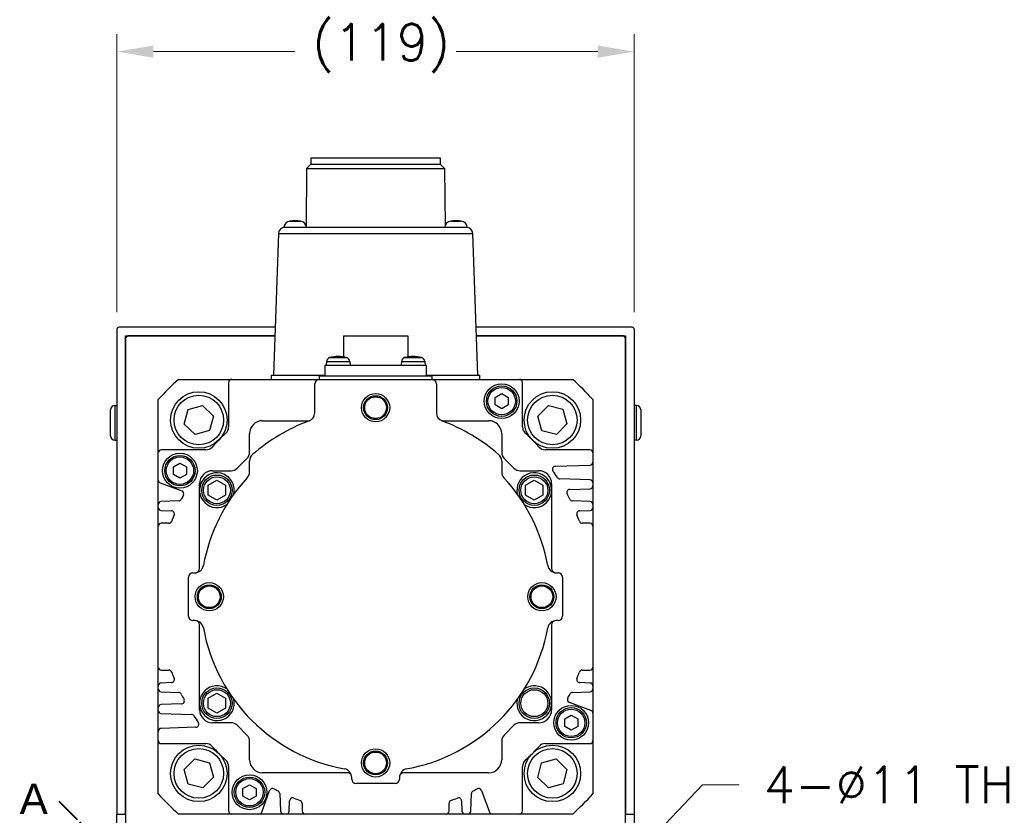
# Model space of a CAD drawing. Extents: x 22980 to 24665, y -7827 to -6639.
# Tile 8 of 20: x 24260 to 24486, y -7333 to -7150. Entities that reach past the tile are written whole.
import ezdxf

# ---------------------------------------------------------------- set-up
doc = ezdxf.new("R2010")
doc.units = 0
doc.header["$LTSCALE"] = 25.4
doc.linetypes.add('CHAIN', pattern=[0.3543, 0.2362, -0.0295, 0.0591, -0.0295])
doc.layers.get('0').update_dxf_attribs({"linetype": 'CONTINUOUS'})
doc.layers.get('Defpoints').update_dxf_attribs({"linetype": 'CONTINUOUS'})
doc.layers.add('ATA-DIM', color=252, linetype='CONTINUOUS', lineweight=25)
doc.layers.add('ATA-SECTION', color=3, linetype='CHAIN', lineweight=40)
doc.styles.get("Standard").update_dxf_attribs({"font": 'simplex.shx'})
doc.styles.add('주 문자 (ISO)', font='arial.ttf')
doc.dimstyles.new('ata_A1', dxfattribs={"dimtxt": 4.2, "dimasz": 4.2, "dimexe": 2, "dimexo": 2, "dimgap": 2, "dimtad": 0, "dimtih": 1, "dimtoh": 1, "dimdec": 6, "dimdsep": 46, "dimtxsty": 'Standard', "dimcen": 0, "dimclrd": 252, "dimclre": 252, "dimclrt": 4, "dimadec": 6, "dimazin": 2, "dimtfac": 1, "dimtdec": 6, "dimtofl": 0, "dimtmove": 0, "dimatfit": 3, "dimfxl": 0, "dimtolj": 1, "dimtzin": 0, "dimlwd": 0, "dimlwe": 0, "dimarcsym": 0})

# ---------------------------------------------------------------- blocks, each defined once
blk = doc.blocks.new('*D19397')
at = {"layer": 'ATA-DIM', "color": 252, "lineweight": 0}
for p, q in [((24416.82, -7325.58), (24395.39, -7348.05)), ((24425.24, -7325.58), (24416.82, -7325.58))]:
    blk.add_line(p, q, dxfattribs=at)
at = {"layer": 'ATA-DIM', "color": 252}
blk.add_solid([(24394.38, -7347.08), (24396.41, -7349.02), (24389.6, -7354.13)], dxfattribs=at)
at = {"layer": 'Defpoints', "color": 0}
for p in [(24389.6, -7354.13), (24382.01, -7362.09)]:
    blk.add_point(p, dxfattribs=at)
at = {"layer": 'ATA-DIM', "color": 4, "ltscale": 0.2, "insert": (24467.42, -7325.58), "char_height": 8.4, "attachment_point": 5}
blk.add_mtext('4-%%c11 THRU', dxfattribs=at)
blk = doc.blocks.new('*D19389')
at = {"layer": 'ATA-DIM', "color": 252, "lineweight": 0}
for p, q in [((24282.11, -7216.81), (24282.11, -7152.89)), ((24401.11, -7216.81), (24401.11, -7152.89)), ((24290.51, -7156.89), (24323.04, -7156.89)), ((24392.71, -7156.89), (24360.18, -7156.89))]:
    blk.add_line(p, q, dxfattribs=at)
at = {"layer": 'ATA-DIM', "color": 252}
for points in [[(24290.51, -7155.49), (24290.51, -7158.29), (24282.11, -7156.89)], [(24392.71, -7158.29), (24392.71, -7155.49), (24401.11, -7156.89)]]:
    blk.add_solid(points, dxfattribs=at)
at = {"layer": 'Defpoints', "color": 0}
for p in [(24401.11, -7156.89), (24282.11, -7220.81), (24401.11, -7220.81)]:
    blk.add_point(p, dxfattribs=at)
at = {"layer": 'ATA-DIM', "color": 4, "ltscale": 0.2, "insert": (24327.04, -7150.51), "char_height": 8.4, "attachment_point": 1}
blk.add_mtext('\\A1;(119)', dxfattribs=at)

msp = doc.modelspace()

# ---------------------------------------------------------------- linework, layer by layer
for p, q in [((24326.7390938, -7181.3055321), (24326.7390938, -7182.8055321)), ((24326.7390938, -7181.3055321), (24356.4790938, -7181.3055321)), ((24356.4790938, -7181.3055321), (24356.4790938, -7182.8055321)), ((24325.7390938, -7183.8055321), (24325.6417201, -7196.9509794)), ((24326.7390938, -7182.8055321), (24325.7390938, -7183.8055321)), ((24325.7390938, -7183.8055321), (24357.4790938, -7183.8055321)), ((24326.7390938, -7182.8055321), (24356.4790938, -7182.8055321)), ((24356.4790938, -7182.8055321), (24357.4790938, -7183.8055321)), ((24357.4790938, -7183.8055321), (24357.5764675, -7196.9509794)), ((24320.5090938, -7197.3055321), (24320.7449331, -7197.3055321)), ((24320.7449331, -7197.3055321), (24362.4732545, -7197.3055321)), ((24321.9072, -7195.909486), (24324.3109876, -7195.909486)), ((24358.9072, -7195.909486), (24361.3109876, -7195.909486)), ((24362.4732545, -7197.3055321), (24362.7090938, -7197.3055321)), ((24319.2458469, -7198.7531828), (24318.1090938, -7231.3055321)), ((24319.2458469, -7198.7531828), (24363.9723407, -7198.7531828)), ((24365.1090938, -7231.3055321), (24363.9723407, -7198.7531828)), ((24282.1090938, -7220.8055321), (24282.1090938, -7332.3055321)), ((24318.4932223, -7220.3055321), (24282.6090938, -7220.3055321)), ((24284.1090938, -7222.3055321), (24318.4233807, -7222.3055321)), ((24284.1090938, -7332.3055321), (24284.1090938, -7222.3055321)), ((24284.1090938, -7222.8055321), (24284.6090938, -7222.3055321)), ((24318.4233807, -7222.3055321), (24284.6090938, -7222.3055321)), ((24334.2090938, -7222.3055321), (24334.2090938, -7227.1144436)), ((24334.2090938, -7222.3055321), (24349.0090938, -7222.3055321)), ((24349.0090938, -7222.3055321), (24349.0090938, -7227.1144436)), ((24400.6090938, -7220.3055321), (24364.7249653, -7220.3055321)), ((24364.7948069, -7222.3055321), (24399.1090938, -7222.3055321)), ((24398.6090938, -7222.3055321), (24364.7948069, -7222.3055321)), ((24398.6090938, -7222.3055321), (24399.1090938, -7222.8055321)), ((24399.1090938, -7222.3055321), (24399.1090938, -7332.3055321)), ((24401.1090938, -7220.8055321), (24401.1090938, -7332.3055321)), ((24284.1090938, -7222.8055321), (24284.1090938, -7354.1521314)), ((24399.1090938, -7354.1521314), (24399.1090938, -7222.8055321)), ((24329.9090938, -7229.0055321), (24353.3090938, -7229.0055321)), ((24329.9090938, -7229.0055321), (24329.9090938, -7231.5055321)), ((24330.3032185, -7228.1582832), (24330.2290938, -7229.0055321)), ((24330.3032185, -7228.1582832), (24335.6549691, -7228.1582832)), ((24331.0194665, -7227.2854234), (24334.9387211, -7227.2854234)), ((24335.6549691, -7228.1582832), (24335.7290938, -7229.0055321)), ((24347.5632185, -7228.1582832), (24347.4890938, -7229.0055321)), ((24347.5632185, -7228.1582832), (24352.9149691, -7228.1582832)), ((24348.2794665, -7227.2854234), (24352.1987211, -7227.2854234)), ((24352.9149691, -7228.1582832), (24352.9890938, -7229.0055321)), ((24353.3090938, -7231.5055321), (24353.3090938, -7229.0055321)), ((24317.6090938, -7231.3055321), (24317.6090938, -7232.3055321)), ((24317.6090938, -7231.3055321), (24329.9090938, -7231.3055321)), ((24353.3090938, -7231.3055321), (24365.6090938, -7231.3055321)), ((24365.6090938, -7232.3055321), (24365.6090938, -7231.3055321)), ((24296.2632009, -7232.3055321), (24308.5077013, -7232.3055321)), ((24307.8118763, -7233.0013571), (24307.8118763, -7243.2348673)), ((24308.5077013, -7232.3055321), (24328.6090938, -7232.3055321)), ((24327.6090938, -7239.9786789), (24327.6090938, -7233.3055321)), ((24328.6090938, -7231.5055321), (24354.6090938, -7231.5055321)), ((24328.6090938, -7231.5055321), (24328.6090938, -7232.3055321)), ((24328.6090938, -7232.3055321), (24354.6090938, -7232.3055321)), ((24354.6090938, -7232.3055321), (24354.6090938, -7231.5055321)), ((24354.6090938, -7232.3055321), (24374.7104846, -7232.3055321)), ((24355.6090938, -7233.3055321), (24355.6090938, -7239.9786789)), ((24374.7104846, -7232.3055321), (24386.9549867, -7232.3055321)), ((24375.4063097, -7243.2348673), (24375.4063097, -7233.0013571)), ((24369.1090938, -7236.4395067), (24370.6090938, -7235.5734813)), ((24370.6090938, -7235.5734813), (24372.1090938, -7236.4395067)), ((24291.609093, -7249.2041404), (24291.6090938, -7236.9596392)), ((24369.1090938, -7238.1715575), (24369.1090938, -7236.4395067)), ((24370.6090938, -7239.0375829), (24369.1090938, -7238.1715575)), ((24372.1090938, -7238.1715575), (24370.6090938, -7239.0375829)), ((24372.1090938, -7236.4395067), (24372.1090938, -7238.1715575)), ((24391.6090938, -7236.9596392), (24391.609093, -7249.2041404)), ((24280.6090938, -7245.3055321), (24280.6090938, -7239.3055321)), ((24281.6090938, -7238.3055321), (24282.1090938, -7238.3055321)), ((24281.6090938, -7238.3055321), (24281.6090938, -7246.3055321)), ((24297.6111553, -7242.5683503), (24298.4827984, -7239.2157038)), ((24298.4827984, -7239.2157038), (24301.822097, -7238.2942457)), ((24301.822097, -7238.2942457), (24304.2897524, -7240.725434)), ((24378.9150873, -7240.775249), (24381.3462756, -7238.3075936)), ((24381.3462756, -7238.3075936), (24384.698922, -7239.1792367)), ((24384.698922, -7239.1792367), (24385.6203802, -7242.5185353)), ((24401.6090938, -7238.3055321), (24401.1090938, -7238.3055321)), ((24401.6090938, -7246.3055321), (24401.6090938, -7238.3055321)), ((24402.6090938, -7239.3055321), (24402.6090938, -7245.3055321)), ((24300.0788108, -7244.9995386), (24297.6111553, -7242.5683503)), ((24304.2897524, -7240.725434), (24303.4181093, -7244.0780805)), ((24315.6090938, -7241.8055321), (24326.4231008, -7241.8055321)), ((24356.7950868, -7241.8055321), (24367.6090938, -7241.8055321)), ((24379.8365454, -7244.1145476), (24378.9150873, -7240.775249)), ((24385.6203802, -7242.5185353), (24383.1891919, -7244.9861907)), ((24303.4181093, -7244.0780805), (24300.0788108, -7244.9995386)), ((24312.6090938, -7249.0571049), (24312.6090938, -7244.8055321)), ((24370.6090938, -7244.8055321), (24370.6090938, -7249.0571049)), ((24383.1891919, -7244.9861907), (24379.8365454, -7244.1145476)), ((24281.6090938, -7246.3055321), (24282.1090938, -7246.3055321)), ((24401.6090938, -7246.3055321), (24401.1090938, -7246.3055321)), ((24291.609093, -7255.4763618), (24291.609093, -7249.2041404)), ((24302.5384282, -7248.5083154), (24292.304918, -7248.5083154)), ((24390.9132679, -7248.5083154), (24380.6797577, -7248.5083154)), ((24391.609093, -7249.2041404), (24391.609093, -7251.3154902)), ((24295.1090938, -7252.4395067), (24296.6090938, -7251.5734813)), ((24296.6090938, -7251.5734813), (24298.1090938, -7252.4395067)), ((24309.7748802, -7252.7197456), (24312.0233074, -7250.4713185)), ((24312.6090938, -7253.5990432), (24312.6090938, -7251.1195977)), ((24370.6090938, -7251.1195977), (24370.6090938, -7253.5990432)), ((24371.1948802, -7250.4713185), (24373.4433074, -7252.7197456)), ((24391.609093, -7251.3154902), (24391.609093, -7256.1385163)), ((24295.1090938, -7254.1715575), (24295.1090938, -7252.4395067)), ((24298.1090938, -7252.4395067), (24298.1090938, -7254.1715575)), ((24304.1090938, -7253.3055321), (24308.3606667, -7253.3055321)), ((24374.8575209, -7253.3055321), (24379.1090938, -7253.3055321)), ((24382.9418271, -7252.2901082), (24390.9375519, -7252.0108913)), ((24291.609093, -7261.1086952), (24291.609093, -7255.4763618)), ((24292.0669318, -7256.1302235), (24297.0384849, -7257.9397208)), ((24296.6090938, -7255.0375829), (24295.1090938, -7254.1715575)), ((24298.1090938, -7254.1715575), (24296.6090938, -7255.0375829)), ((24301.1090938, -7257.8055321), (24301.1090938, -7256.3055321)), ((24303.1090938, -7256.6508315), (24305.1090938, -7255.496131)), ((24305.1090938, -7255.496131), (24307.1090938, -7256.6508315)), ((24376.1090938, -7256.6508315), (24378.1090938, -7255.496131)), ((24378.1090938, -7255.496131), (24380.1090938, -7256.6508315)), ((24382.1090938, -7256.3055321), (24382.1090938, -7257.8055321)), ((24390.9375519, -7255.4431151), (24383.9779604, -7255.2000808)), ((24391.609093, -7256.1385163), (24391.609093, -7256.782687)), ((24301.1090938, -7275.8055321), (24301.1090938, -7257.8055321)), ((24303.1090938, -7258.9602326), (24303.1090938, -7256.6508315)), ((24307.1090938, -7256.6508315), (24307.1090938, -7258.9602326)), ((24376.1090938, -7258.9602326), (24376.1090938, -7256.6508315)), ((24380.1090938, -7256.6508315), (24380.1090938, -7258.9602326)), ((24382.1090938, -7257.8055321), (24382.1090938, -7275.8055321)), ((24386.2566541, -7257.6415487), (24390.9375519, -7257.4780882)), ((24391.609093, -7256.782687), (24391.609093, -7261.1086952)), ((24296.3180808, -7260.2723033), (24292.2806341, -7260.413294)), ((24305.1090938, -7260.1149331), (24303.1090938, -7258.9602326)), ((24307.1090938, -7258.9602326), (24305.1090938, -7260.1149331)), ((24378.1090938, -7260.1149331), (24376.1090938, -7258.9602326)), ((24380.1090938, -7258.9602326), (24378.1090938, -7260.1149331)), ((24390.9375519, -7260.413294), (24386.9001051, -7260.2723033)), ((24291.609093, -7261.7528659), (24291.609093, -7261.1086952)), ((24291.609093, -7266.1027488), (24291.609093, -7261.7528659)), ((24292.2806341, -7262.4482671), (24294.6645248, -7262.5315144)), ((24388.5536612, -7262.5315144), (24390.9375519, -7262.4482671)), ((24391.609093, -7261.1086952), (24391.609093, -7261.7528659)), ((24391.609093, -7261.7528659), (24391.609093, -7266.1027488)), ((24294.0643499, -7265.4069237), (24292.304918, -7265.4069237)), ((24390.9132679, -7265.4069237), (24389.153836, -7265.4069237)), ((24291.609093, -7298.5083154), (24291.609093, -7266.1027488)), ((24391.609093, -7266.1027488), (24391.609093, -7298.5083154)), ((24298.6090938, -7286.8055321), (24298.6090938, -7277.8055321)), ((24299.6090938, -7276.8055321), (24300.0301027, -7276.8055321)), ((24383.1880849, -7276.8055321), (24383.6090938, -7276.8055321)), ((24384.6090938, -7277.8055321), (24384.6090938, -7286.8055321)), ((24300.0301027, -7287.8055321), (24299.6090938, -7287.8055321)), ((24383.6090938, -7287.8055321), (24383.1880849, -7287.8055321)), ((24301.1090938, -7306.8055321), (24301.1090938, -7288.8055321)), ((24382.1090938, -7288.8055321), (24382.1090938, -7306.8055321)), ((24291.609093, -7302.8581982), (24291.609093, -7298.5083154)), ((24292.304918, -7299.2041404), (24294.0643499, -7299.2041404)), ((24389.153836, -7299.2041404), (24390.9132679, -7299.2041404)), ((24391.609093, -7298.5083154), (24391.609093, -7302.8581982)), ((24291.609093, -7303.5023689), (24291.609093, -7302.8581982)), ((24291.609093, -7307.8283771), (24291.609093, -7303.5023689)), ((24294.6645248, -7302.0795497), (24292.2806341, -7302.162797)), ((24390.9375519, -7302.162797), (24388.5536612, -7302.0795497)), ((24391.609093, -7302.8581982), (24391.609093, -7303.5023689)), ((24391.609093, -7303.5023689), (24391.609093, -7309.1347023)), ((24292.2806341, -7304.1977701), (24296.3180808, -7304.3387608)), ((24303.1090938, -7305.6508315), (24305.1090938, -7304.496131)), ((24303.1090938, -7307.9602326), (24303.1090938, -7305.6508315)), ((24305.1090938, -7304.496131), (24307.1090938, -7305.6508315)), ((24307.1090938, -7305.6508315), (24307.1090938, -7307.9602326)), ((24386.9001051, -7304.3387608), (24390.9375519, -7304.1977701)), ((24291.609093, -7308.4725478), (24291.609093, -7307.8283771)), ((24291.609093, -7313.2955739), (24291.609093, -7308.4725478)), ((24296.9615318, -7306.9695154), (24292.2806341, -7307.132976)), ((24301.1090938, -7308.3055321), (24301.1090938, -7306.8055321)), ((24305.1090938, -7309.1149331), (24303.1090938, -7307.9602326)), ((24307.1090938, -7307.9602326), (24305.1090938, -7309.1149331)), ((24382.1090938, -7306.8055321), (24382.1090938, -7308.3055321)), ((24391.1512541, -7308.4808406), (24386.1797011, -7306.6713433)), ((24292.2806341, -7309.167949), (24299.2402255, -7309.4109833)), ((24385.1090938, -7310.4395067), (24386.6090938, -7309.5734813)), ((24385.1090938, -7312.1715575), (24385.1090938, -7310.4395067)), ((24386.6090938, -7309.5734813), (24388.1090938, -7310.4395067)), ((24388.1090938, -7310.4395067), (24388.1090938, -7312.1715575)), ((24391.609093, -7309.1347023), (24391.609093, -7315.4069237)), ((24300.2763588, -7312.3209559), (24292.2806341, -7312.6001728)), ((24308.3606667, -7311.3055321), (24304.1090938, -7311.3055321)), ((24312.0233074, -7314.1397456), (24309.7748802, -7311.8913185)), ((24373.4433074, -7311.8913185), (24371.1948802, -7314.1397456)), ((24379.1090938, -7311.3055321), (24374.8575209, -7311.3055321)), ((24386.6090938, -7313.0375829), (24385.1090938, -7312.1715575)), ((24388.1090938, -7312.1715575), (24386.6090938, -7313.0375829)), ((24291.609093, -7315.4069237), (24291.609093, -7313.2955739)), ((24291.6090938, -7327.6514249), (24291.609093, -7315.4069237)), ((24292.304918, -7316.1027488), (24302.5384282, -7316.1027488)), ((24312.6090938, -7319.8055321), (24312.6090938, -7315.5539592)), ((24370.6090938, -7315.5539592), (24370.6090938, -7319.8055321)), ((24380.6797577, -7316.1027488), (24390.9132679, -7316.1027488)), ((24391.609093, -7315.4069237), (24391.6090938, -7327.6514249)), ((24297.5978074, -7322.0925289), (24300.0289957, -7319.6248734)), ((24300.0289957, -7319.6248734), (24303.3816422, -7320.4965165)), ((24379.8000783, -7320.5329837), (24383.1393768, -7319.6115255)), ((24383.1393768, -7319.6115255), (24385.6070323, -7322.0427138)), ((24303.3816422, -7320.4965165), (24304.3031003, -7323.8358151)), ((24307.8118763, -7321.3761968), (24307.8118763, -7331.609707)), ((24375.4063097, -7331.609707), (24375.4063097, -7321.3761968)), ((24378.9284352, -7323.8856301), (24379.8000783, -7320.5329837)), ((24385.6070323, -7322.0427138), (24384.7353892, -7325.3953603)), ((24298.5192656, -7325.4318274), (24297.5978074, -7322.0925289)), ((24304.3031003, -7323.8358151), (24301.871912, -7326.3034705)), ((24335.1090938, -7322.8055321), (24315.6090938, -7322.8055321)), ((24336.1090938, -7324.3055321), (24336.1090938, -7323.8845232)), ((24347.1090938, -7323.8845232), (24347.1090938, -7324.3055321)), ((24367.6090938, -7322.8055321), (24348.1090938, -7322.8055321)), ((24381.3960906, -7326.3168184), (24378.9284352, -7323.8856301)), ((24301.871912, -7326.3034705), (24298.5192656, -7325.4318274)), ((24311.1090938, -7326.4395067), (24312.6090938, -7325.5734813)), ((24311.1090938, -7328.1715575), (24311.1090938, -7326.4395067)), ((24312.6090938, -7325.5734813), (24314.1090938, -7326.4395067)), ((24314.1090938, -7326.4395067), (24314.1090938, -7328.1715575)), ((24346.1090938, -7325.3055321), (24337.1090938, -7325.3055321)), ((24384.7353892, -7325.3953603), (24381.3960906, -7326.3168184)), ((24312.6090938, -7329.0375829), (24311.1090938, -7328.1715575)), ((24314.1090938, -7328.1715575), (24312.6090938, -7329.0375829)), ((24315.4337844, -7331.8476932), (24317.2432817, -7326.8761402)), ((24319.5758642, -7327.5965442), (24319.716855, -7331.633991)), ((24363.501331, -7331.633991), (24363.6423217, -7327.5965442)), ((24365.9749043, -7326.8761402), (24367.7844016, -7331.8476932)), ((24321.751828, -7331.633991), (24321.8350753, -7329.2501002)), ((24324.7104846, -7329.8502751), (24324.7104846, -7331.609707)), ((24358.5077013, -7331.609707), (24358.5077013, -7329.8502751)), ((24361.3831107, -7329.2501002), (24361.4663579, -7331.633991)), ((24282.1090938, -7335.8055321), (24282.1090938, -7332.3055321)), ((24282.1090938, -7332.3055321), (24284.1090938, -7332.3055321)), ((24308.5077013, -7332.3055321), (24296.2632009, -7332.3055321)), ((24314.7799227, -7332.3055321), (24308.5077013, -7332.3055321)), ((24320.4122561, -7332.3055321), (24314.7799227, -7332.3055321)), ((24321.0564268, -7332.3055321), (24320.4122561, -7332.3055321)), ((24325.4063097, -7332.3055321), (24321.0564268, -7332.3055321)), ((24357.8118763, -7332.3055321), (24325.4063097, -7332.3055321)), ((24362.1617591, -7332.3055321), (24357.8118763, -7332.3055321)), ((24362.8059298, -7332.3055321), (24362.1617591, -7332.3055321)), ((24368.4382632, -7332.3055321), (24362.8059298, -7332.3055321)), ((24374.7104846, -7332.3055321), (24368.4382632, -7332.3055321)), ((24386.9549867, -7332.3055321), (24374.7104846, -7332.3055321)), ((24399.1090938, -7332.3055321), (24401.1090938, -7332.3055321)), ((24401.1090938, -7332.3055321), (24401.1090938, -7335.8055321))]:
    msp.add_line(p, q)
for centre, radius in [((24370.6090938, -7237.3055321), 4), ((24300.9504539, -7241.6468921), 6.5), ((24300.9504539, -7241.6468921), 5.7), ((24341.6090938, -7238.8055321), 3.25), ((24370.6090938, -7237.3055321), 3.5), ((24370.6090938, -7237.3055321), 3.15), ((24382.2677337, -7241.6468921), 6.5), ((24382.2677337, -7241.6468921), 5.7), ((24341.6090938, -7238.8055321), 2.75), ((24341.6090938, -7238.8055321), 2.5), ((24296.6090938, -7253.3055321), 4), ((24296.6090938, -7253.3055321), 3.5), ((24296.6090938, -7253.3055321), 3.15), ((24305.1090938, -7257.8055321), 3.5), ((24305.1090938, -7257.8055321), 3.1), ((24378.1090938, -7257.8055321), 3.5), ((24378.1090938, -7257.8055321), 3.1), ((24303.3590938, -7282.3055321), 3.25), ((24303.3590938, -7282.3055321), 2.75), ((24303.3590938, -7282.3055321), 2.5), ((24379.8590938, -7282.3055321), 3.25), ((24379.8590938, -7282.3055321), 2.75), ((24379.8590938, -7282.3055321), 2.5), ((24305.1090938, -7306.8055321), 3.5), ((24305.1090938, -7306.8055321), 3.1), ((24378.1090938, -7306.8055321), 3.5), ((24378.1090938, -7306.8055321), 3.1), ((24386.6090938, -7311.3055321), 4), ((24386.6090938, -7311.3055321), 3.5), ((24386.6090938, -7311.3055321), 3.15), ((24300.9504539, -7322.964172), 6.5), ((24300.9504539, -7322.964172), 5.7), ((24341.6090938, -7320.5555321), 3.25), ((24382.2677337, -7322.964172), 6.5), ((24382.2677337, -7322.964172), 5.7), ((24341.6090938, -7320.5555321), 2.75), ((24341.6090938, -7320.5555321), 2.5), ((24312.6090938, -7327.3055321), 4), ((24312.6090938, -7327.3055321), 3.5), ((24312.6090938, -7327.3055321), 3.15)]:
    msp.add_circle(centre, radius)
for centre, radius, start, end in [((24320.7449331, -7198.8055321), 1.5, 90, 178), ((24322.0057088, -7197.4062478), 1.5, 93.765468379, 176.150043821), ((24323.1090938, -7202.8055321), 7, 80.113375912, 99.886624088), ((24324.2124788, -7197.4062478), 1.5, 3.849956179, 86.234531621), ((24359.0057088, -7197.4062478), 1.5, 93.765468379, 176.150043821), ((24360.1090938, -7202.8055321), 7, 80.113375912, 99.886624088), ((24361.2124788, -7197.4062478), 1.5, 3.849956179, 86.234531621), ((24362.4732545, -7198.8055321), 1.5, 2, 90), ((24282.6090938, -7220.8055321), 0.5, 90, 180), ((24400.6090938, -7220.8055321), 0.5, 0, 90), ((24331.2994132, -7228.2454389), 1, 106.257021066, 175), ((24332.9790938, -7234.0055321), 7, 73.742973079, 106.257026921), ((24334.6587744, -7228.2454389), 1, 5, 73.742978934), ((24348.5594132, -7228.2454389), 1, 106.257021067, 175), ((24350.2390938, -7234.0055321), 7, 73.742973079, 106.257026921), ((24351.9187744, -7228.2454389), 1, 5, 73.742978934), ((24341.6090938, -7282.3055321), 67.5, 132.205446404, 137.794553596), ((24308.5077013, -7233.0013571), 0.695825, 89.999999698, 180), ((24328.6090938, -7233.3055321), 1, 90, 180), ((24354.6090938, -7233.3055321), 1, 0, 90), ((24374.7104846, -7233.0013571), 0.6958251, 0, 90.000000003), ((24341.6090938, -7282.3055321), 67.5, 42.205446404, 47.794553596), ((24281.6090938, -7239.3055321), 1, 90, 180), ((24325.6090938, -7239.9786789), 2, 290.707124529, 0), ((24357.6090938, -7239.9786789), 2, 180, 249.292875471), ((24401.6090938, -7239.3055321), 1, 0, 90), ((24315.6090938, -7244.8055321), 3, 90, 180), ((24341.6090938, -7282.3055321), 43.25, 110.707124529, 130.885192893), ((24341.6090938, -7282.3055321), 43.25, 49.114807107, 69.292875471), ((24367.6090938, -7244.8055321), 3, 0, 90), ((24341.609093, -7282.305532), 50.9940358, 132.486940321, 137.513059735), ((24305.8238047, -7243.2348673), 1.9880716, 312.486940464, 0), ((24377.3943812, -7243.2348673), 1.9880716, 180, 227.513059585), ((24341.609093, -7282.305532), 50.9940358, 42.486939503, 47.513059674), ((24281.6090938, -7245.3055321), 1, 180, 270), ((24401.6090938, -7245.3055321), 1, 270, 0), ((24292.304918, -7249.2041404), 0.6958251, 90.00000122, 180), ((24302.5384282, -7246.5202438), 1.9880716, 269.99999977, 317.513059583), ((24310.6090938, -7249.0571049), 2, 315, 0), ((24314.6090938, -7251.1195977), 2, 130.885192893, 180), ((24368.6090938, -7251.1195977), 2, 0, 49.114807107), ((24372.6090938, -7249.0571049), 2, 180, 225), ((24380.6797577, -7246.5202438), 1.9880716, 222.486959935, 270.000000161), ((24390.9132679, -7249.2041404), 0.6958251, 0, 90), ((24390.9132679, -7251.3154902), 0.6958251, 271.999999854, 0), ((24304.1090938, -7256.3055321), 3, 90, 180), ((24305.1090938, -7257.8055321), 4, 347.077132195, 305.181246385), ((24308.3606667, -7251.3055321), 2, 270, 315), ((24310.6090938, -7253.5990432), 2, 317.199850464, 0), ((24372.6090938, -7253.5990432), 2, 180, 222.800173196), ((24374.8575209, -7251.3055321), 2, 225, 270), ((24378.1090938, -7257.8055321), 4, 234.818753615, 192.922867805), ((24379.1090938, -7256.3055321), 3, 0, 90), ((24382.9661111, -7252.9855094), 0.6958251, 91.999999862, 215.334701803), ((24341.609093, -7282.3055321), 50, 33.256317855, 35.334701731), ((24292.304918, -7255.4763618), 0.695825, 179.999998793, 249.999999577), ((24341.6090938, -7282.3055321), 40.25, 137.199825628, 169.77496314), ((24341.6090938, -7282.3055321), 40.25, 10.22503686, 42.800173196), ((24384.0022443, -7254.5046797), 0.695825, 213.25631749, 267.999999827), ((24390.9132679, -7256.1385163), 0.6958251, 0, 88.000000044), ((24296.8004987, -7258.5935825), 0.695825, 332.11296468, 69.999999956), ((24386.2809381, -7258.3369499), 0.6958251, 91.999999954, 208.223150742), ((24341.6090929, -7282.305532), 50, 26.636804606, 28.215582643), ((24390.9132679, -7256.782687), 0.6958251, 271.999999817, 0), ((24292.304918, -7261.1086952), 0.6958251, 92.000000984, 180), ((24296.2937969, -7259.5769021), 0.6958251, 271.999999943, 333.356032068), ((24341.609093, -7282.3055321), 50, 152.112964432, 153.363294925), ((24386.9243891, -7259.5769021), 0.695825, 206.636804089, 267.999999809), ((24390.9132679, -7261.1086952), 0.6958251, 0, 88.000000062), ((24292.304918, -7261.7528659), 0.695825, 179.999999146, 268.000000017), ((24294.6402409, -7263.2269156), 0.6958251, 337.893147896, 88.000000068), ((24388.5779451, -7263.2269156), 0.6958251, 91.999999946, 202.104765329), ((24390.9132679, -7261.7528659), 0.6958251, 271.99999981, 0), ((24292.304918, -7266.1027488), 0.6958251, 90, 180), ((24294.0643499, -7264.7110987), 0.695825, 269.99999962, 339.692474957), ((24341.6090929, -7282.3055322), 50, 157.893147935, 159.692475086), ((24341.609093, -7282.3055322), 50, 20.307524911, 22.106881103), ((24389.153836, -7264.7110987), 0.6958251, 200.307525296, 270.000000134), ((24390.9132679, -7266.1027488), 0.6958251, 0, 90), ((24300.0301027, -7274.8055321), 2, 270, 349.77496314), ((24300.1090938, -7275.8055321), 1, 280.907887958, 0), ((24383.1880849, -7274.8055321), 2, 190.22503686, 270), ((24383.1090938, -7275.8055321), 1, 180, 259.092112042), ((24299.6090938, -7277.8055321), 1, 90, 180), ((24383.6090938, -7277.8055321), 1, 0, 90), ((24299.6090938, -7286.8055321), 1, 180, 270), ((24300.0301027, -7289.8055321), 2, 10.22503686, 90), ((24300.1090938, -7288.8055321), 1, 0, 79.092112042), ((24383.1880849, -7289.8055321), 2, 90, 169.77496314), ((24383.1090938, -7288.8055321), 1, 100.907887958, 180), ((24383.6090938, -7286.8055321), 1, 270, 0), ((24341.6090938, -7282.3055321), 40.25, 190.22503686, 259.77496314), ((24341.6090938, -7282.3055321), 40.25, 280.22503686, 349.77496314), ((24292.304918, -7298.5083154), 0.695825, 180, 270), ((24294.0643499, -7299.8999655), 0.6958251, 20.307524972, 90.000000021), ((24389.153836, -7299.8999655), 0.6958251, 89.999999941, 159.692475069), ((24390.9132679, -7298.5083154), 0.695825, 270, 0), ((24294.6402409, -7301.3841486), 0.6958251, 271.999999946, 22.102690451), ((24341.6090929, -7282.305532), 50, 200.307524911, 202.106909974), ((24388.5779451, -7301.3841486), 0.695825, 157.893147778, 268.00000011), ((24341.609093, -7282.3055319), 50, 337.893147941, 339.692475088), ((24292.304918, -7302.8581982), 0.6958251, 92.000000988, 180), ((24292.304918, -7303.5023689), 0.695825, 179.999999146, 267.999999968), ((24305.1090938, -7306.8055321), 4, 54.818753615, 12.922867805), ((24378.1090938, -7306.8055321), 4, 167.077132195, 125.181246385), ((24390.9132679, -7302.8581982), 0.6958251, 0, 88.000000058), ((24390.9132679, -7303.5023689), 0.6958251, 271.999999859, 0), ((24296.2937969, -7305.034162), 0.695825, 26.636804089, 87.999999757), ((24341.609093, -7282.3055321), 50, 206.636804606, 208.215804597), ((24296.9372479, -7306.2741142), 0.6958251, 271.999999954, 28.207201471), ((24386.4176873, -7306.0174817), 0.695825, 152.112964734, 249.999999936), ((24341.609093, -7282.3055319), 50, 332.112964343, 333.363294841), ((24386.9243891, -7305.034162), 0.6958251, 91.999999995, 153.356031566), ((24292.304918, -7307.8283771), 0.6958251, 92.000000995, 180), ((24292.304918, -7308.4725478), 0.695825, 179.999999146, 268.000000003), ((24304.1090938, -7308.3055321), 3, 180, 270), ((24379.1090938, -7308.3055321), 3, 270, 0), ((24390.9132679, -7309.1347023), 0.6958251, 0, 69.999999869), ((24299.2159416, -7310.1063845), 0.6958251, 33.256263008, 88.0000004), ((24341.609093, -7282.305532), 50, 213.256318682, 215.334701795), ((24292.304918, -7313.2955739), 0.6958251, 92.000001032, 180), ((24300.2520749, -7311.6255547), 0.6958251, 271.999999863, 35.334701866), ((24308.3606667, -7313.3055321), 2, 45, 90), ((24374.8575209, -7313.3055321), 2, 90, 135), ((24310.6090938, -7315.5539592), 2, 0, 45), ((24372.6090938, -7315.5539592), 2, 135, 180), ((24292.304918, -7315.4069237), 0.695825, 180, 270), ((24302.5384282, -7318.0908203), 1.9880716, 42.486906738, 90.000000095), ((24341.609093, -7282.3055321), 50.9940358, 222.48694157, 227.513059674), ((24341.609093, -7282.3055321), 50.9940358, 312.486940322, 317.513059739), ((24380.6797577, -7318.0908203), 1.9880716, 89.999999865, 137.513059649), ((24390.9132679, -7315.4069237), 0.695825, 269.999999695, 0), ((24315.6090938, -7319.8055321), 3, 180, 270), ((24367.6090938, -7319.8055321), 3, 270, 0), ((24305.8238047, -7321.3761968), 1.9880716, 0, 47.513059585), ((24334.1090938, -7323.8845232), 2, 0, 79.77496314), ((24349.1090938, -7323.8845232), 2, 100.22503686, 180), ((24377.3943813, -7321.3761968), 1.9880716, 132.486940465, 180), ((24335.1090938, -7323.8055321), 1, 10.907887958, 90), ((24337.1090938, -7324.3055321), 1, 180, 270), ((24346.1090938, -7324.3055321), 1, 270, 0), ((24348.1090938, -7323.8055321), 1, 90, 169.092112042), ((24317.8971434, -7327.1141264), 0.6958251, 62.112885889, 159.999999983), ((24341.6090934, -7282.3055323), 50, 242.112965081, 243.363177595), ((24341.6090926, -7282.3055323), 50, 296.63680519, 297.887036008), ((24365.3210426, -7327.1141264), 0.695825, 19.999999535, 117.88703607), ((24341.6090938, -7282.3055321), 67.5, 222.205446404, 227.794553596), ((24318.8804631, -7327.6208281), 0.695825, 1.999999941, 63.364431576), ((24322.5304765, -7329.2743842), 0.6958251, 67.893203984, 177.999999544), ((24341.6090932, -7282.3055322), 50, 247.893146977, 249.692365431), ((24341.6090929, -7282.3055321), 50, 290.307524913, 292.106852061), ((24360.6877095, -7329.2743842), 0.695825, 1.999999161, 112.106852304), ((24364.3377229, -7327.6208281), 0.695825, 116.636805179, 178.000000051), ((24341.6090938, -7282.3055321), 67.5, 312.205446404, 317.794553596), ((24324.0146596, -7329.8502751), 0.6958251, 0, 69.700340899), ((24359.2035264, -7329.8502751), 0.6958251, 110.307524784, 180), ((24308.5077013, -7331.609707), 0.6958251, 180, 270), ((24314.7799227, -7331.609707), 0.695825, 269.99999996, 340.000000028), ((24320.4122561, -7331.609707), 0.6958251, 182.000001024, 270.000000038), ((24321.0564268, -7331.609707), 0.695825, 270.000000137, 357.999999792), ((24325.4063097, -7331.609707), 0.6958251, 180, 270.000000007), ((24357.8118763, -7331.609707), 0.695825, 269.999999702, 0), ((24362.1617591, -7331.609707), 0.6958251, 182.000000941, 270.000000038), ((24362.8059298, -7331.609707), 0.695825, 269.999998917, 358.000000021), ((24368.4382632, -7331.609707), 0.695825, 199.999999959, 270.000000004), ((24374.7104846, -7331.609707), 0.695825, 269.999999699, 0)]:
    msp.add_arc(centre, radius, start, end)
at = {"layer": 'ATA-SECTION'}
msp.add_line((24268.7525914, -7329.3398717), (24275.8686393, -7336.4665814), dxfattribs=at)

# ---------------------------------------------------------------- texts
at = {"layer": 'ATA-SECTION', "insert": (24259.7071911, -7332.3403229), "char_height": 6.9999999, "attachment_point": 7, "style": '주 문자 (ISO)'}
msp.add_mtext('A', dxfattribs=at)

# ---------------------------------------------------------------- dimensions: what is measured, and where the dimension line sits
at = {"layer": 'ATA-DIM'}
dim = msp.add_linear_dim(base=(24401.1090938, -7156.8934013), p1=(24282.1090938, -7220.8055321), p2=(24401.1090938, -7220.8055321), angle=180, text='(<>)', dimstyle='ata_A1', override={"dimscale": 2, "dimdec": 3, "dimtol": 0, "dimlim": 0, "dimtp": 0, "dimtm": 0, "dimtfac": 0.857143, "dimtdec": 2, "dimtolj": 1, "dimtzin": 0}, dxfattribs=at)
dim.commit()
dim.dimension.update_dxf_attribs({"geometry": '*D19389', "text_midpoint": (24341.6090938, -7156.8934013), "dimtype": 160})
dim = msp.add_diameter_dim_2p(p1=(24382.0082132, -7362.0922579), p2=(24389.5983221, -7354.1304586), text='4-<> THRU', dimstyle='ata_A1', override={"dimscale": 2, "dimtp": 0.1, "dimtm": 0.1, "dimtfac": 0.71, "dimtdec": 3, "dimtolj": 0, "dimtzin": 8}, dxfattribs=at)
dim.commit()
dim.dimension.update_dxf_attribs({"geometry": '*D19397', "text_midpoint": (24467.419995, -7325.5757307), "dimtype": 163})

doc.saveas('drawing.dxf')
